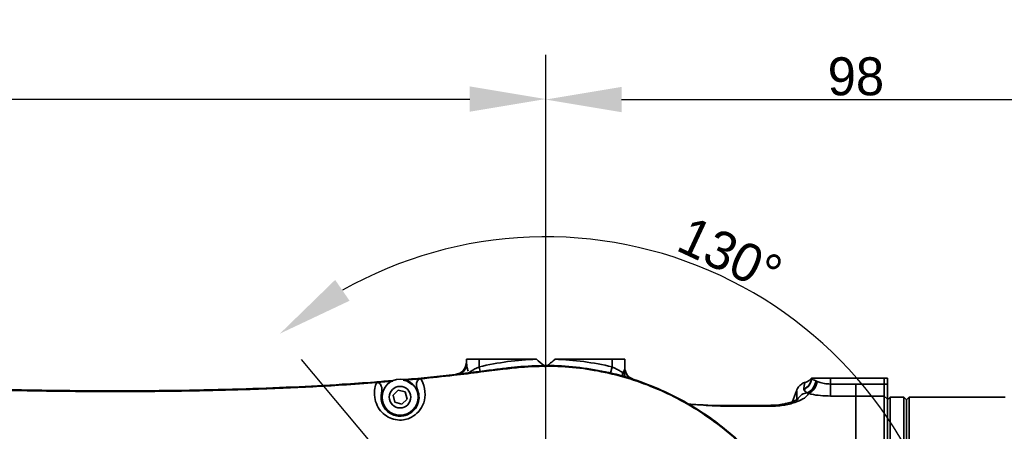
# Model space of a CAD drawing. Header units: millimetres. Extents: x -7686 to -856, y -458 to 6140.
# Tile 57 of 102: x -5555 to -5400, y 4174 to 4239. Entities that reach past the tile are written whole.
import ezdxf

# ---------------------------------------------------------------- set-up
doc = ezdxf.new("R2010")
doc.units = ezdxf.units.MM
doc.header["$LTSCALE"] = 5
doc.header["$PDSIZE"] = -1
doc.linetypes.add('ACAD_ISO10W100', pattern=[18, 12, -3, 0, -3])
doc.layers.add('细实线', color=1, linetype='Continuous', lineweight=20)
doc.dimstyles.new('安装', dxfattribs={"dimtxt": 6, "dimasz": 12, "dimexe": 7, "dimexo": 0.625, "dimtad": 1, "dimtoh": 1, "dimtxsty": 'Standard', "dimcen": 2.5, "dimclrd": 4, "dimclre": 4, "dimclrt": 3, "dimadec": 0, "dimazin": 0, "dimtfac": 1, "dimtmove": 0, "dimatfit": 3, "dimfxl": 1, "dimarcsym": 0})

# ---------------------------------------------------------------- blocks, each defined once
blk = doc.blocks.new('*D76')
at = {"layer": 'Defpoints', "color": 0, "linetype": 'Continuous', "transparency": 16777216}
for p in [(-5373.96, 4226.61), (-5471.96, 4139.63), (-5373.96, 4139.62)]:
    blk.add_point(p, dxfattribs=at)
at = {"layer": '细实线', "color": 4, "linetype": 'Continuous', "lineweight": -2, "transparency": 16777216}
for p, q in [((-5471.96, 4140.25), (-5471.95, 4233.61)), ((-5373.96, 4140.25), (-5373.95, 4233.61)), ((-5459.96, 4226.61), (-5385.96, 4226.61))]:
    blk.add_line(p, q, dxfattribs=at)
at = {"layer": '细实线', "color": 4, "linetype": 'Continuous', "transparency": 16777216}
for points in [[(-5459.95, 4228.61), (-5459.96, 4224.61), (-5471.96, 4226.61)], [(-5385.95, 4228.61), (-5385.96, 4224.61), (-5373.96, 4226.61)]]:
    blk.add_solid(points, dxfattribs=at)
at = {"layer": '细实线', "color": 3, "linetype": 'Continuous', "transparency": 16777216, "insert": (-5422.95, 4230.24), "char_height": 6, "attachment_point": 5, "rotation": 359.9963}
blk.add_mtext('98', dxfattribs=at)
blk = doc.blocks.new('*D85')
at = {"layer": 'Defpoints', "color": 0, "linetype": 'Continuous', "transparency": 16777216}
for p in [(-5471.96, 4226.69), (-5831.96, 4139.63), (-5471.96, 4139.63)]:
    blk.add_point(p, dxfattribs=at)
at = {"layer": '细实线', "color": 4, "linetype": 'Continuous', "lineweight": -2, "transparency": 16777216}
for p, q in [((-5831.96, 4140.25), (-5831.96, 4233.69)), ((-5471.96, 4140.25), (-5471.96, 4233.69)), ((-5819.96, 4226.69), (-5483.96, 4226.69))]:
    blk.add_line(p, q, dxfattribs=at)
at = {"layer": '细实线', "color": 4, "linetype": 'Continuous', "transparency": 16777216}
for points in [[(-5819.96, 4228.69), (-5819.96, 4224.69), (-5831.96, 4226.69)], [(-5483.96, 4228.69), (-5483.96, 4224.69), (-5471.96, 4226.69)]]:
    blk.add_solid(points, dxfattribs=at)
at = {"layer": '细实线', "color": 3, "linetype": 'Continuous', "transparency": 16777216, "insert": (-5651.96, 4230.31), "char_height": 6, "attachment_point": 5}
blk.add_mtext('360', dxfattribs=at)
blk = doc.blocks.new('*D93')
at = {"layer": 'Defpoints', "color": 0, "linetype": 'Continuous', "transparency": 16777216}
for p in [(-5534.95, 4214.7), (-5424.46, 4184.45), (-5831.96, 4139.63), (-5471.96, 4139.63), (-5471.96, 4139.63)]:
    blk.add_point(p, dxfattribs=at)
at = {"layer": '细实线', "color": 4, "linetype": 'Continuous', "lineweight": -2, "transparency": 16777216}
blk.add_line((-5471.34, 4139.63), (-5399.65, 4139.63), dxfattribs=at)
blk.add_arc((-5471.96, 4139.63), 65.31, 10.5425, 119.4575, dxfattribs=at)
at = {"layer": '细实线', "color": 4, "linetype": 'Continuous', "transparency": 16777216}
for points in [[(-5502.94, 4194.85), (-5505.22, 4198.14), (-5513.94, 4189.66)], [(-5405.76, 4151.76), (-5409.75, 4151.39), (-5406.65, 4139.63)]]:
    blk.add_solid(points, dxfattribs=at)
at = {"layer": '细实线', "color": 3, "linetype": 'Continuous', "transparency": 16777216, "insert": (-5442.83, 4202.1), "char_height": 6, "attachment_point": 5, "rotation": 335}
blk.add_mtext('130°', dxfattribs=at)

msp = doc.modelspace()

# ---------------------------------------------------------------- linework, layer by layer
at = {"color": 2, "linetype": 'ACAD_ISO10W100'}
msp.add_line((-5471.961, 4139.628), (-5513.618, 4189.274), dxfattribs=at)
at = {"linetype": 'Continuous', "lineweight": 35}
for p, q in [((-5484.461, 4184.893), (-5484.461, 4185.628)), ((-5484.461, 4185.628), (-5482.461, 4185.628)), ((-5473.461, 4185.628), (-5482.461, 4185.628)), ((-5482.461, 4185.628), (-5482.461, 4184.414)), ((-5482.461, 4184.414), (-5482.292, 4183.693)), ((-5475.884, 4184.457), (-5475.875, 4184.353)), ((-5473.461, 4185.628), (-5473.433, 4185.605)), ((-5470.489, 4185.605), (-5470.461, 4185.628)), ((-5461.461, 4185.628), (-5470.461, 4185.628)), ((-5461.461, 4184.414), (-5461.697, 4183.406)), ((-5461.461, 4184.414), (-5461.461, 4185.628)), ((-5461.461, 4185.628), (-5459.461, 4185.628)), ((-5459.461, 4185.628), (-5459.461, 4184.214)), ((-5496.684, 4182.085), (-5498.685, 4181.926)), ((-5496.084, 4182.136), (-5496.684, 4182.085)), ((-5493.687, 4182.344), (-5494.15, 4182.304)), ((-5493.687, 4182.344), (-5491.69, 4182.532)), ((-5429.961, 4182.628), (-5429.949, 4182.628)), ((-5429.949, 4182.628), (-5426.961, 4182.628)), ((-5429.303, 4182.223), (-5429.073, 4182.125)), ((-5426.961, 4182.628), (-5426.961, 4181.694)), ((-5426.961, 4182.628), (-5418.461, 4182.628)), ((-5426.961, 4181.694), (-5422.961, 4181.7)), ((-5426.961, 4181.694), (-5426.952, 4179.802)), ((-5422.961, 4181.7), (-5418.461, 4181.7)), ((-5418.461, 4181.7), (-5418.461, 4182.628)), ((-5418.461, 4182.628), (-5417.961, 4182.628)), ((-5418.461, 4179.809), (-5418.461, 4181.7)), ((-5417.961, 4181.7), (-5418.461, 4181.7)), ((-5417.961, 4182.628), (-5417.961, 4181.7)), ((-5417.961, 4181.7), (-5417.961, 4179.336)), ((-5496.077, 4179.927), (-5495.261, 4180.744)), ((-5495.778, 4178.812), (-5496.077, 4179.927)), ((-5495.261, 4180.744), (-5494.145, 4180.445)), ((-5494.145, 4180.445), (-5493.846, 4179.329)), ((-5432.329, 4180.615), (-5432.945, 4178.924)), ((-5430.446, 4180.21), (-5430.63, 4180.316)), ((-5422.961, 4179.809), (-5426.952, 4179.802)), ((-5418.461, 4179.809), (-5422.961, 4179.809)), ((-5418.461, 4171.156), (-5418.461, 4179.809)), ((-5417.961, 4179.336), (-5418.461, 4179.809)), ((-5417.561, 4179.628), (-5417.961, 4179.228)), ((-5415.361, 4179.628), (-5417.561, 4179.628)), ((-5417.561, 4174.269), (-5417.561, 4179.628)), ((-5414.961, 4179.228), (-5415.361, 4179.628)), ((-5415.361, 4099.628), (-5415.361, 4179.628)), ((-5414.561, 4179.628), (-5414.961, 4179.228)), ((-5399.361, 4179.628), (-5414.561, 4179.628)), ((-5414.561, 4179.628), (-5414.561, 4099.628)), ((-5494.663, 4178.513), (-5495.778, 4178.812)), ((-5493.846, 4179.329), (-5494.663, 4178.513)), ((-5436.399, 4178.193), (-5436.4, 4178.342)), ((-5417.961, 4179.336), (-5417.961, 4170.785)), ((-5414.961, 4179.228), (-5414.961, 4139.628)), ((-5417.561, 4099.628), (-5417.561, 4174.269))]:
    msp.add_line(p, q, dxfattribs=at)
at = {"linetype": 'Continuous', "lineweight": 35, "flags": 128}
msp.add_lwpolyline([(-5493.017, 4181.573), (-5493.851, 4182.144), (-5494.453, 4182.331)], dxfattribs=at)
at = {"linetype": 'Continuous', "lineweight": 35}
for radius in [2.85, 1.699]:
    msp.add_circle((-5494.962, 4179.628), radius, dxfattribs=at)
at = {"color": 4}
msp.add_arc((-5831.961, 3764.628), 692.802, 310, 160, dxfattribs=at)
at = {"linetype": 'Continuous', "lineweight": 35}
for centre, radius, start, end in [((-5486.32, 4184.918), 1.86, 298.19232, 359.24376), ((-5486.461, 4185.204), 2, 316.1036, 0), ((-5471.961, 4139.628), 46, 91.83369, 103.1947), ((-5471.961, 4139.628), 46, 76.8053, 88.16631), ((-5457.461, 4184.335), 2, 180, 252.02941), ((-5457.593, 4183.277), 2.225, 174.06356, 190.70038), ((-5457.529, 4184.049), 2.171, 192.43876, 218.03991), ((-5457.511, 4184.228), 1.95, 180.40099, 246.03758), ((-5431.908, 4182.726), 1.95, 291.94758, 357.1358), ((-5431.953, 4182.674), 2.004, 292.9717, 358.69605), ((-5431.495, 4182.333), 2.195, 293.21995, 357.1244), ((-5431.352, 4182.309), 2.286, 293.3408, 355.37424), ((-5430.418, 4178.325), 2.002, 96.06751, 147.55537)]:
    msp.add_arc(centre, radius, start, end, dxfattribs=at)
for points, knots in [([(-5475.884, 4184.457), (-5476.561, 4184.389), (-5478.022, 4184.242), (-5480.394, 4183.935), (-5483.159, 4183.583), (-5486.451, 4183.184), (-5490.158, 4182.785), (-5492.908, 4182.509), (-5494.349, 4182.391), (-5494.459, 4182.382)], [0, 0, 0, 0, 0.1091912, 0.2357038, 0.3838411, 0.5565679, 0.7679422, 0.9822856, 1, 1, 1, 1]), ([(-5475.884, 4184.457), (-5476.561, 4184.389), (-5478.022, 4184.242), (-5480.394, 4183.935), (-5483.159, 4183.583), (-5486.451, 4183.184), (-5490.158, 4182.785), (-5492.908, 4182.509), (-5494.349, 4182.391), (-5494.459, 4182.382)], [0, 0, 0, 0, 0.1091912, 0.2357038, 0.3838411, 0.5565679, 0.7679422, 0.9822856, 1, 1, 1, 1]), ([(-5475.875, 4184.353), (-5476.818, 4184.253), (-5478.923, 4184.032), (-5482.451, 4183.56), (-5486.777, 4183.034), (-5489.951, 4182.71), (-5491.69, 4182.532)], [0, 0, 0, 0, 0.1787721, 0.3988132, 0.6706375, 1, 1, 1, 1]), ([(-5484.461, 4184.893), (-5484.436, 4184.685), (-5484.396, 4184.342), (-5484.267, 4183.917), (-5484.216, 4183.75)], [0, 0, 0, 0, 0.6076014, 1, 1, 1, 1]), ([(-5483.978, 4183.592), (-5483.81, 4183.693), (-5483.471, 4183.898), (-5482.921, 4184.193), (-5482.576, 4184.358), (-5482.461, 4184.414)], [0, 0, 0, 0, 0.39648052, 0.79774293, 1, 1, 1, 1]), ([(-5473.433, 4185.605), (-5473.044, 4185.279), (-5472.532, 4184.849), (-5472.072, 4184.463), (-5471.961, 4184.37)], [0, 0, 0, 0, 0.7580368, 1, 1, 1, 1]), ([(-5471.679, 4184.606), (-5471.459, 4184.79), (-5471.076, 4185.112), (-5470.665, 4185.457), (-5470.489, 4185.605)], [0, 0, 0, 0, 0.5713814, 1, 1, 1, 1]), ([(-5461.461, 4184.414), (-5461.23, 4184.301), (-5460.768, 4184.076), (-5460.195, 4183.747), (-5459.925, 4183.58), (-5459.806, 4183.507)], [0, 0, 0, 0, 0.3597655, 0.7189555, 1, 1, 1, 1]), ([(-5459.649, 4183.582), (-5459.661, 4183.559), (-5459.677, 4183.526), (-5459.713, 4183.493), (-5459.747, 4183.484), (-5459.781, 4183.492), (-5459.798, 4183.502), (-5459.806, 4183.507)], [0, 0, 0, 0, 0.2967889, 0.43577284, 0.71945769, 0.8656973, 1, 1, 1, 1]), ([(-5459.649, 4183.582), (-5459.576, 4183.761), (-5459.477, 4184.007), (-5459.464, 4184.17), (-5459.461, 4184.214)], [0, 0, 0, 0, 0.7299271, 1, 1, 1, 1]), ([(-5496.028, 4182.252), (-5497.021, 4182.168), (-5499.706, 4181.941), (-5504.992, 4181.585), (-5512.1, 4181.198), (-5520.53, 4180.881), (-5529.576, 4180.676), (-5539.132, 4180.599), (-5549.081, 4180.651), (-5560.346, 4180.875), (-5568.818, 4181.116), (-5573.878, 4181.369), (-5574.407, 4181.395)], [0, 0, 0, 0, 0.0380873, 0.1030697, 0.2026634, 0.3103469, 0.4257205, 0.5487541, 0.6758574, 0.8062356, 0.9797156, 1, 1, 1, 1]), ([(-5498.685, 4181.926), (-5500.484, 4181.796), (-5505.396, 4181.441), (-5513.781, 4181.013), (-5524.12, 4180.668), (-5535.302, 4180.499), (-5547.098, 4180.52), (-5559.191, 4180.721), (-5567.322, 4181.01), (-5571.371, 4181.154)], [0, 0, 0, 0, 0.0744052, 0.203126, 0.3462878, 0.5011114, 0.6644153, 0.8328564, 1, 1, 1, 1]), ([(-5491.69, 4182.532), (-5491.69, 4182.532), (-5491.572, 4182.33), (-5491.196, 4181.585), (-5490.878, 4180.142), (-5491.249, 4178.389), (-5492.17, 4177.071), (-5493.307, 4176.319), (-5494.505, 4175.985), (-5495.706, 4176.012), (-5496.905, 4176.444), (-5497.917, 4177.231), (-5498.66, 4178.322), (-5499.048, 4179.663), (-5498.997, 4180.919), (-5498.786, 4181.653), (-5498.685, 4181.926), (-5498.685, 4181.926)], [0, 0, 0, 0, 0.0000032, 0.049934, 0.1715642, 0.2734936, 0.3594721, 0.4346245, 0.488345, 0.5544652, 0.6208874, 0.68924, 0.7628279, 0.8445579, 0.9378428, 0.9999968, 1, 1, 1, 1]), ([(-5498.685, 4181.926), (-5498.606, 4181.925), (-5498.449, 4181.924), (-5498.233, 4181.823), (-5498.045, 4181.643), (-5497.888, 4181.335), (-5497.813, 4180.83), (-5497.872, 4180.435), (-5497.907, 4180.201)], [0, 0, 0, 0, 0.1066395, 0.213661, 0.3153088, 0.4570707, 0.6784899, 1, 1, 1, 1]), ([(-5492.159, 4180.697), (-5492.265, 4181.026), (-5492.402, 4181.448), (-5492.331, 4181.982), (-5492.219, 4182.235), (-5492.041, 4182.417), (-5491.857, 4182.507), (-5491.735, 4182.525), (-5491.69, 4182.532)], [0, 0, 0, 0, 0.4619154, 0.5942543, 0.7275297, 0.832076, 0.9367832, 1, 1, 1, 1]), ([(-5431.897, 4181.364), (-5431.963, 4181.29), (-5432.115, 4181.119), (-5432.25, 4180.856), (-5432.303, 4180.671), (-5432.321, 4180.61)], [0, 0, 0, 0, 0.3398923, 0.7835194, 1, 1, 1, 1]), ([(-5430.962, 4181.964), (-5430.967, 4181.963), (-5431.129, 4181.916), (-5431.511, 4181.753), (-5431.758, 4181.515), (-5431.909, 4181.37)], [0, 0, 0, 0, 0.01237298, 0.39793208, 1, 1, 1, 1]), ([(-5431.179, 4180.917), (-5431.154, 4181.177), (-5431.102, 4181.698), (-5430.978, 4181.928), (-5430.963, 4181.961), (-5430.962, 4181.964)], [0, 0, 0, 0, 0.4746013, 0.9531344, 1, 1, 1, 1]), ([(-5430.962, 4181.964), (-5430.783, 4182.031), (-5430.357, 4182.192), (-5430.106, 4182.468), (-5429.961, 4182.628)], [0, 0, 0, 0, 0.4187225, 1, 1, 1, 1]), ([(-5429.949, 4182.628), (-5429.892, 4182.544), (-5429.79, 4182.395), (-5429.449, 4182.275), (-5429.303, 4182.223)], [0, 0, 0, 0, 0.5713803, 1, 1, 1, 1]), ([(-5429.073, 4182.125), (-5428.975, 4182.082), (-5428.645, 4181.939), (-5427.944, 4181.74), (-5427.287, 4181.709), (-5426.961, 4181.694)], [0, 0, 0, 0, 0.1760148, 0.5908913, 1, 1, 1, 1]), ([(-5497.907, 4180.201), (-5497.94, 4179.876), (-5498.005, 4179.259), (-5497.709, 4178.304), (-5497.16, 4177.515), (-5496.402, 4176.941), (-5495.501, 4176.626), (-5494.597, 4176.609), (-5493.695, 4176.857), (-5492.837, 4177.414), (-5492.148, 4178.375), (-5491.864, 4179.589), (-5492.059, 4180.322), (-5492.159, 4180.697)], [0, 0, 0, 0, 0.1058317, 0.2012342, 0.2861781, 0.3640731, 0.4389744, 0.5131647, 0.5735445, 0.6586391, 0.7572592, 0.8757476, 1, 1, 1, 1]), ([(-5430.446, 4180.21), (-5430.52, 4180.065), (-5430.687, 4179.738), (-5431.549, 4179.179), (-5432.97, 4178.622), (-5434.702, 4178.252), (-5435.916, 4178.21), (-5436.399, 4178.193)], [0, 0, 0, 0, 0.162257, 0.3674487, 0.594853, 0.8389638, 1, 1, 1, 1]), ([(-5432.274, 4179.065), (-5432.279, 4179.64), (-5432.286, 4180.618), (-5432.286, 4180.605), (-5432.286, 4180.6)], [0, 0, 0, 0, 0.5872253, 1, 1, 1, 1]), ([(-5431.171, 4180.829), (-5431.172, 4180.837), (-5431.178, 4180.866), (-5431.179, 4180.896), (-5431.179, 4180.917)], [0, 0, 0, 0, 0.2994562, 1, 1, 1, 1]), ([(-5430.63, 4180.316), (-5430.752, 4180.387), (-5431.052, 4180.561), (-5431.127, 4180.729), (-5431.171, 4180.829)], [0, 0, 0, 0, 0.4082667, 1, 1, 1, 1]), ([(-5426.952, 4179.802), (-5427.491, 4179.816), (-5428.561, 4179.844), (-5429.73, 4180.031), (-5430.284, 4180.17), (-5430.446, 4180.21)], [0, 0, 0, 0, 0.4172204, 0.8291893, 1, 1, 1, 1]), ([(-5422.961, 4171.156), (-5422.961, 4172.322), (-5422.961, 4174.654), (-5422.961, 4177.437), (-5422.961, 4179.027), (-5422.961, 4179.718), (-5422.961, 4179.809)], [0, 0, 0, 0, 0.3174107, 0.6348213, 0.952232, 1, 1, 1, 1]), ([(-5436.4, 4178.339), (-5438.01, 4178.322), (-5441.316, 4178.288), (-5445.651, 4178.283), (-5448.367, 4178.467), (-5449.39, 4178.536)], [0, 0, 0, 0, 0.3716765, 0.7633979, 1, 1, 1, 1]), ([(-5436.399, 4178.193), (-5437.732, 4178.191), (-5440.816, 4178.187), (-5445.147, 4178.203), (-5448.134, 4178.433), (-5449.375, 4178.528)], [0, 0, 0, 0, 0.3078394, 0.7123179, 1, 1, 1, 1]), ([(-5432.05, 4179.359), (-5432.05, 4179.36), (-5432.026, 4179.385), (-5432.131, 4179.29), (-5432.415, 4179.137), (-5432.983, 4178.894), (-5433.809, 4178.643), (-5434.826, 4178.448), (-5435.732, 4178.347), (-5436.248, 4178.353), (-5436.4, 4178.355)], [0, 0, 0, 0, 0.00222069, 0.10244599, 0.23018893, 0.38715405, 0.56427917, 0.75742675, 0.92845514, 1, 1, 1, 1])]:
    msp.add_open_spline(points, degree=3, knots=knots, dxfattribs=at)
for points in [[(-5484.461, 4185.203), (-5484.486, 4184.961), (-5484.538, 4184.476), (-5484.936, 4183.848), (-5485.514, 4183.379), (-5485.989, 4183.271), (-5486.227, 4183.217)], [(-5426.962, 4139.628), (-5427.008, 4141.183), (-5427.102, 4144.292), (-5427.852, 4148.905), (-5429.041, 4153.419), (-5430.699, 4157.784), (-5432.798, 4161.955), (-5435.318, 4165.887), (-5438.231, 4169.536), (-5441.506, 4172.865), (-5445.107, 4175.837), (-5448.997, 4178.421), (-5453.133, 4180.589), (-5457.471, 4182.316), (-5461.965, 4183.588), (-5466.565, 4184.379), (-5471.226, 4184.724), (-5474.331, 4184.546), (-5475.884, 4184.457)], [(-5427.067, 4139.628), (-5427.113, 4141.179), (-5427.206, 4144.281), (-5427.955, 4148.883), (-5429.141, 4153.386), (-5430.796, 4157.742), (-5432.89, 4161.903), (-5435.404, 4165.826), (-5438.31, 4169.467), (-5441.577, 4172.788), (-5445.17, 4175.753), (-5449.051, 4178.331), (-5453.177, 4180.493), (-5457.505, 4182.217), (-5461.988, 4183.486), (-5466.578, 4184.275), (-5471.228, 4184.619), (-5474.326, 4184.441), (-5475.875, 4184.353)], [(-5422.961, 4181.7), (-5422.961, 4181.493), (-5422.961, 4181.08), (-5422.961, 4180.522), (-5422.961, 4180.063), (-5422.961, 4179.894), (-5422.961, 4179.809)]]:
    msp.add_open_spline(points, degree=3, dxfattribs=at)

# ---------------------------------------------------------------- dimensions: what is measured, and where the dimension line sits
at = {"layer": '细实线', "color": 1, "linetype": 'Continuous'}
dim = msp.add_linear_dim(base=(-5471.961, 4226.689), p1=(-5831.961, 4139.628), p2=(-5471.961, 4139.628), dimstyle='安装', dxfattribs=at)
dim.commit()
dim.dimension.update_dxf_attribs({"geometry": '*D85', "text_midpoint": (-5651.961, 4230.314)})
dim = msp.add_aligned_dim(p1=(-5471.961, 4139.628), p2=(-5373.961, 4139.622), distance=86.986, dimstyle='安装', dxfattribs=at)
dim.commit()
dim.dimension.update_dxf_attribs({"geometry": '*D76', "text_midpoint": (-5422.955, 4230.237)})
dim = msp.add_angular_dim_2l(base=(-5424.456, 4184.446), line1=((-5831.961, 4139.628), (-5471.961, 4139.628)), line2=((-5471.961, 4139.628), (-5534.954, 4214.701)), dimstyle='安装', dxfattribs=at)
dim.commit()
dim.dimension.update_dxf_attribs({"geometry": '*D93', "text_midpoint": (-5442.828, 4202.104)})

doc.saveas('drawing.dxf')
